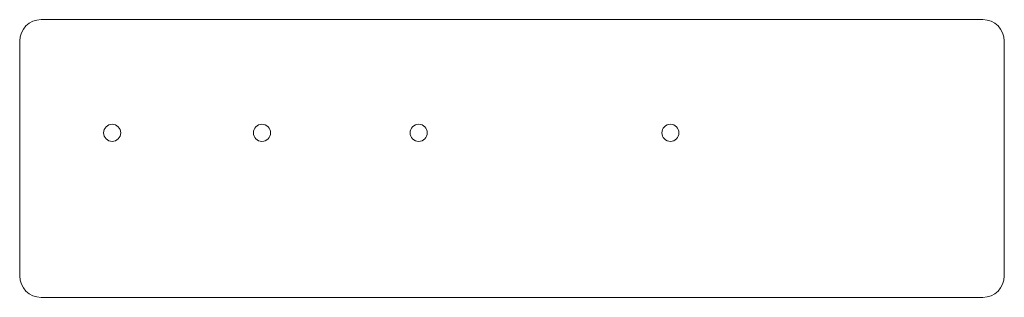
# Model space of a CAD drawing. Header units: inches. Extents: x 0 to 11.5, y 0 to 3.3.
import ezdxf

# ---------------------------------------------------------------- set-up
doc = ezdxf.new("R2010")
doc.units = ezdxf.units.IN
doc.header["$MEASUREMENT"] = 0

msp = doc.modelspace()

# ---------------------------------------------------------------- linework, layer by layer
at = {"color": 7, "linetype": 'Continuous', "lineweight": 15}
for p, q in [((11.25, 3.25), (0.25, 3.25)), ((0, 3), (0, 0.25)), ((11.5, 0.25), (11.5, 3)), ((0.25, 0), (11.25, 0))]:
    msp.add_line(p, q, dxfattribs=at)
for centre in [(1.08, 1.925), (2.83, 1.925), (4.66, 1.925), (7.6, 1.925)]:
    msp.add_circle(centre, 0.1, dxfattribs=at)
for centre, start, end in [((0.25, 3), 90, 180), ((11.25, 3), 0, 90), ((0.25, 0.25), 180, 270), ((11.25, 0.25), 270, 0)]:
    msp.add_arc(centre, 0.25, start, end, dxfattribs=at)

doc.saveas('drawing.dxf')
